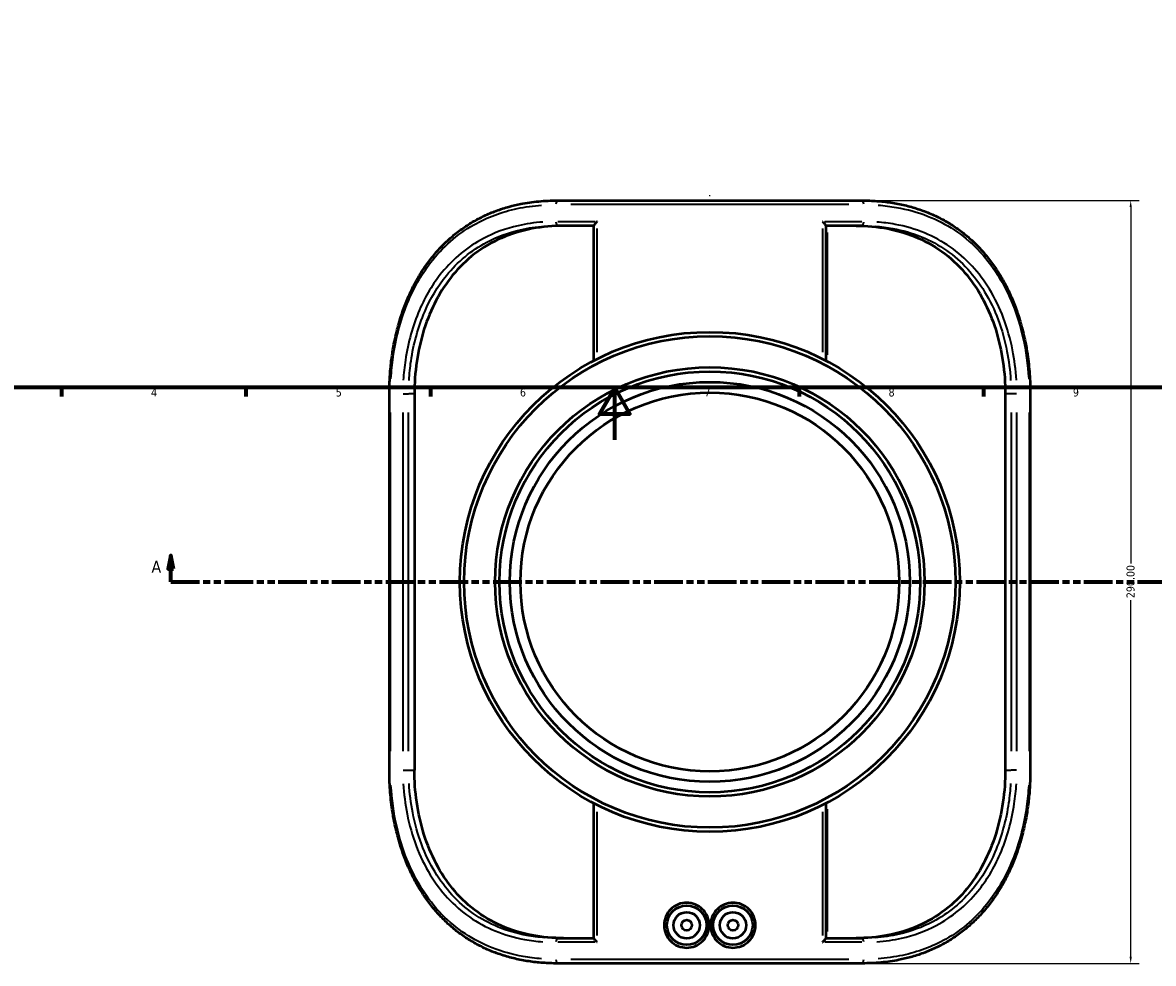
# Model space of a CAD drawing. Header units: millimetres. Extents: x -655 to 1046, y -498 to 815.
# Tile 4 of 8: x 195 to 625, y -199 to 159. Entities that reach past the tile are written whole.
import ezdxf

# ---------------------------------------------------------------- set-up
doc = ezdxf.new("R2010")
doc.units = ezdxf.units.MM
doc.linetypes.add('DOUBLE_DASH_CHAIN', pattern=[1.2403, 0.6614, -0.0827, 0.1654, -0.0827, 0.1654, -0.0827])
for name, color, linetype, lineweight in [('Border (ANSI)', 7, 'Continuous', 70), ('Dimension (ANSI)', 7, 'Continuous', 25), ('Section Line (ANSI)', 7, 'DOUBLE_DASH_CHAIN', 70), ('Visible (ANSI)', 7, 'Continuous', 50), ('Visible Narrow (ANSI)', 7, 'Continuous', 35)]:
    doc.layers.add(name, color=color, linetype=linetype, lineweight=lineweight)
doc.styles.add('Label Text (ANSI)', font='tahoma.ttf')
doc.styles.add('Note Text (ANSI)', font='tahoma.ttf')
doc.dimstyles.new('Default - mm (ANSI)', dxfattribs={"dimtxt": 3.048, "dimasz": 2.5, "dimexe": 3.175, "dimexo": 1.6002, "dimgap": 0.8, "dimtad": 0, "dimtoh": 1, "dimrnd": 1e-08, "dimzin": 4, "dimdsep": 46, "dimtxsty": 'Note Text (ANSI)', "dimcen": 0.09, "dimdle": 10, "dimclrd": 256, "dimclre": 256, "dimclrt": 256, "dimadec": 1, "dimazin": 1, "dimtfac": 1, "dimtofl": 0, "dimtmove": 0, "dimatfit": 3, "dimfxl": 1, "dimtolj": 1, "dimtzin": 4, "dimlwd": -1, "dimlwe": -1, "dimarcsym": 0})

# ---------------------------------------------------------------- blocks, each defined once
blk = doc.blocks.new('Borders Default Border')
at = {"layer": 'Border (ANSI)'}
for p, q in [((210.25, 20), (210.25, 16.55)), ((280.33, 20), (280.33, 16.55)), ((350.42, 20), (350.42, 16.55)), ((490.58, 20), (490.58, 16.55)), ((560.67, 20), (560.67, 16.55))]:
    blk.add_line(p, q, dxfattribs=at)
at = {"layer": 'Border (ANSI)', "flags": 128}
for points in [[(20, 20), (20, 574), (821, 574), (821, 20), (20, 20)], [(420.5, 0), (420.5, 20), (414.73, 10), (426.27, 10), (420.5, 20)]]:
    blk.add_lwpolyline(points, dxfattribs=at)
at = {"layer": 'Border (ANSI)', "char_height": 3.05, "attachment_point": 7, "style": 'Note Text (ANSI)'}
for s, insert in [('4', (244.23, 16.55)), ('5', (314.48, 16.49)), ('6', (384.49, 16.49)), ('7', (454.6, 16.55)), ('8', (524.63, 16.48)), ('9', (594.7, 16.49))]:
    blk.add_mtext(s, dxfattribs=dict(at, insert=insert))
blk = doc.blocks.new('*D6')
at = {"layer": 'Defpoints', "color": 0, "transparency": 16777216}
for p in [(472.58, 249.64), (440.76, -63.76)]:
    blk.add_point(p, dxfattribs=at)
at = {"layer": 'Dimension (ANSI)', "transparency": 16777216}
for p, q in [((485.73, 379.23), (472.83, 252.13)), ((488.95, 379.23), (485.73, 379.23)), ((456.58, 92.94), (456.76, 92.94)), ((456.67, 92.85), (456.67, 93.03))]:
    blk.add_line(p, q, dxfattribs=at)
blk.add_arc((456.67, 92.94), 157.51, 72.8747, 85.3588, dxfattribs=at)
blk.add_solid([(472.41, 252.17), (473.24, 252.09), (472.58, 249.64)], dxfattribs=at)
at = {"layer": 'Dimension (ANSI)', "transparency": 16777216, "insert": (489.75, 380.87), "char_height": 3.048, "attachment_point": 1, "style": 'Note Text (ANSI)'}
blk.add_mtext('\\A1;∅315.00', dxfattribs=at)
blk = doc.blocks.new('2dTransSection0')
at = {"layer": 'Section Line (ANSI)', "linetype": 'Continuous'}
for p, q in [((251.77, -43.96), (250.77, -48.96)), ((251.77, -48.96), (251.77, -43.96)), ((252.77, -48.96), (251.77, -43.96)), ((250.77, -48.96), (252.77, -48.96)), ((251.77, -53.96), (251.77, -48.96)), ((251.77, -53.96), (262.59, -53.96))]:
    blk.add_line(p, q, dxfattribs=at)
at = {"layer": 'Section Line (ANSI)', "linetype": 'DOUBLE_DASH_CHAIN', "ltscale": 16.463058}
blk.add_line((251.77, -53.96), (691.39, -53.96), dxfattribs=at)
at = {"layer": 'Section Line (ANSI)', "linetype": 'Continuous', "flags": 128}
blk.add_lwpolyline([(252.77, -48.96), (251.77, -43.96), (250.77, -48.96), (252.77, -48.96)], dxfattribs=at)
at = {"layer": 'Section Line (ANSI)'}
blk.add_solid([(252.77, -48.96), (251.77, -43.96), (250.77, -48.96), (252.77, -48.96)], dxfattribs=at)
at = {"layer": 'Section Line (ANSI)', "insert": (244.41, -50.46), "char_height": 4.57, "attachment_point": 7, "style": 'Label Text (ANSI)'}
blk.add_mtext('A', dxfattribs=at)
blk = doc.blocks.new('*D10')
at = {"layer": 'Defpoints', "color": 0, "transparency": 16777216}
for p in [(514.64, 91.04), (514.64, -198.96), (616.67, -198.96)]:
    blk.add_point(p, dxfattribs=at)
at = {"layer": 'Dimension (ANSI)', "transparency": 16777216}
for p, q in [((516.24, 91.04), (619.85, 91.04)), ((616.67, 88.54), (616.67, -47)), ((616.67, -196.46), (616.67, -60.92)), ((516.24, -198.96), (619.85, -198.96))]:
    blk.add_line(p, q, dxfattribs=at)
for points in [[(616.26, 88.54), (617.09, 88.54), (616.67, 91.04)], [(616.26, -196.46), (617.09, -196.46), (616.67, -198.96)]]:
    blk.add_solid(points, dxfattribs=at)
at = {"layer": 'Dimension (ANSI)', "transparency": 16777216, "insert": (615.08, -60.12), "char_height": 3.048, "attachment_point": 1, "rotation": 90, "style": 'Note Text (ANSI)'}
blk.add_mtext('\\A1;290.00', dxfattribs=at)

msp = doc.modelspace()

# ---------------------------------------------------------------- linework, layer by layer
at = {"layer": 'Visible (ANSI)'}
for p, q in [((398.706, 91.039), (514.639, 91.039)), ((412.595, 81.439), (398.706, 81.439)), ((412.595, 30.195), (412.595, 81.491)), ((500.749, 81.491), (500.749, 30.195)), ((514.639, 81.439), (500.749, 81.439)), ((334.83, -125.461), (334.83, 17.539)), ((344.359, 17.539), (344.359, -125.461)), ((568.985, 17.539), (568.985, -125.461)), ((578.515, 17.539), (578.515, -125.461)), ((412.595, -189.413), (412.595, -138.117)), ((500.749, -138.117), (500.749, -189.413)), ((398.706, -189.361), (412.595, -189.361)), ((500.749, -189.361), (514.639, -189.361)), ((514.639, -198.961), (398.706, -198.961))]:
    msp.add_line(p, q, dxfattribs=at)
for centre, radius in [((456.672, -53.961), 95), ((456.672, -53.961), 93.4), ((456.672, -53.961), 81.6), ((456.672, -53.961), 80), ((456.672, -53.961), 76), ((456.672, -53.961), 72), ((447.872, -184.461), 7.5), ((447.872, -184.461), 5), ((465.472, -184.461), 7.5), ((465.472, -184.461), 5), ((447.872, -184.461), 2), ((465.472, -184.461), 2)]:
    msp.add_circle(centre, radius, dxfattribs=at)
for points, knots in [([(334.83, 17.539), (334.83, 19.491), (334.885, 21.443), (335.107, 25.336), (335.273, 27.276), (335.716, 31.133), (335.994, 33.049), (336.661, 36.846), (337.05, 38.726), (337.941, 42.44), (338.443, 44.272), (339.561, 47.879), (340.177, 49.652), (341.519, 53.121), (342.246, 54.816), (343.806, 58.112), (344.64, 59.715), (346.411, 62.816), (347.347, 64.315), (349.319, 67.198), (350.353, 68.584), (352.515, 71.235), (353.642, 72.501), (355.982, 74.91), (357.196, 76.053), (359.707, 78.214), (361.003, 79.232), (363.677, 81.144), (365.055, 82.037), (367.89, 83.7), (369.347, 84.47), (372.343, 85.884), (373.881, 86.529), (377.04, 87.695), (378.661, 88.215), (381.777, 89.071), (383.266, 89.421), (387.033, 90.167), (389.332, 90.497), (393.984, 90.933), (396.337, 91.039), (398.706, 91.039)], [0, 0, 0, 0, 0.576728, 0.576728, 1.1534559, 1.1534559, 1.7301839, 1.7301839, 2.3069118, 2.3069118, 2.8836398, 2.8836398, 3.4603677, 3.4603677, 4.0342367, 4.0342367, 4.6040432, 4.6040432, 5.1687433, 5.1687433, 5.7276561, 5.7276561, 6.280659, 6.280659, 6.8283735, 6.8283735, 7.3722348, 7.3722348, 7.9143642, 7.9143642, 8.4573972, 8.4573972, 9.0043435, 9.0043435, 9.558547, 9.558547, 10.05255, 10.05255, 10.7935546, 10.7935546, 11.5345591, 11.5345591, 11.5345591, 11.5345591]), ([(514.639, 91.039), (516.482, 91.039), (518.316, 90.975), (521.954, 90.713), (523.758, 90.514), (527.327, 89.978), (529.091, 89.64), (532.549, 88.825), (534.244, 88.349), (537.534, 87.267), (539.131, 86.663), (542.23, 85.331), (543.734, 84.604), (546.651, 83.027), (548.064, 82.178), (550.804, 80.36), (552.13, 79.392), (554.696, 77.335), (555.935, 76.246), (558.326, 73.952), (559.477, 72.745), (561.691, 70.215), (562.753, 68.891), (564.783, 66.13), (565.75, 64.693), (567.589, 61.712), (568.459, 60.167), (570.097, 56.98), (570.864, 55.337), (572.294, 51.964), (572.955, 50.234), (574.168, 46.7), (574.72, 44.896), (575.712, 41.231), (576.151, 39.371), (576.866, 35.868), (577.155, 34.231), (577.774, 30.11), (578.052, 27.611), (578.422, 22.588), (578.515, 20.063), (578.515, 17.539)], [0, 0, 0, 0, 0.5767243, 0.5767243, 1.1534485, 1.1534485, 1.7301728, 1.7301728, 2.3010217, 2.3010217, 2.8592474, 2.8592474, 3.4087032, 3.4087032, 3.9528607, 3.9528607, 4.494948, 4.494948, 5.0378333, 5.0378333, 5.5838516, 5.5838516, 6.1346292, 6.1346292, 6.6910533, 6.6910533, 7.2533271, 7.2533271, 7.8210368, 7.8210368, 8.3932902, 8.3932902, 8.9689062, 8.9689062, 9.5456304, 9.5456304, 10.0428442, 10.0428442, 10.7886648, 10.7886648, 11.5344854, 11.5344854, 11.5344854, 11.5344854]), ([(413.777, 83.014), (413.775, 83.012), (413.773, 83.01), (413.611, 82.843), (413.456, 82.677), (413.177, 82.362), (413.05, 82.212), (412.83, 81.931), (412.736, 81.799), (412.628, 81.611), (412.599, 81.544), (412.595, 81.496), (412.595, 81.493), (412.595, 81.491)], [-0.00079508, -0.00079508, -0.00079508, -0.00079508, 0, 0, 0.07031363, 0.07031363, 0.13731317, 0.13731317, 0.20562838, 0.20562838, 0.25681303, 0.25681303, 0.26030032, 0.26030032, 0.26030032, 0.26030032]), ([(499.568, 83.014), (499.569, 83.012), (499.571, 83.01), (499.734, 82.843), (499.889, 82.677), (500.168, 82.362), (500.294, 82.212), (500.514, 81.931), (500.608, 81.799), (500.717, 81.611), (500.745, 81.544), (500.749, 81.496), (500.749, 81.493), (500.749, 81.491)], [-0.70979919, -0.70979919, -0.70979919, -0.70979919, -0.70882657, -0.70882657, -0.62281159, -0.62281159, -0.54085074, -0.54085074, -0.45728044, -0.45728044, -0.39466603, -0.39466603, -0.39040001, -0.39040001, -0.39040001, -0.39040001]), ([(401.084, 81.439), (397.104, 81.439), (393.033, 81.096), (385.064, 79.568), (381.166, 78.383), (373.83, 75.164), (370.384, 73.126), (364.137, 68.333), (361.335, 65.577), (356.595, 59.786), (354.476, 56.596), (350.801, 49.643), (349.243, 45.88), (346.767, 38.026), (345.846, 33.929), (344.642, 25.689), (344.359, 21.546), (344.359, 17.539)], [32.2330618, 32.2330618, 32.2330618, 32.2330618, 33.4994637, 33.4994637, 34.7658655, 34.7658655, 36.0322673, 36.0322673, 37.2986691, 37.2986691, 38.5006856, 38.5006856, 39.702702, 39.702702, 40.9047184, 40.9047184, 42.1067348, 42.1067348, 42.1067348, 42.1067348]), ([(512.26, 81.439), (516.241, 81.439), (520.312, 81.096), (528.281, 79.568), (532.179, 78.383), (539.514, 75.164), (542.961, 73.126), (549.208, 68.333), (552.01, 65.577), (556.75, 59.786), (558.868, 56.596), (562.544, 49.643), (564.101, 45.88), (566.577, 38.026), (567.498, 33.929), (568.702, 25.689), (568.985, 21.546), (568.985, 17.539)], [32.2330618, 32.2330618, 32.2330618, 32.2330618, 33.4994637, 33.4994637, 34.7658655, 34.7658655, 36.0322673, 36.0322673, 37.2986691, 37.2986691, 38.5006856, 38.5006856, 39.702702, 39.702702, 40.9047184, 40.9047184, 42.1067348, 42.1067348, 42.1067348, 42.1067348]), ([(398.706, -198.961), (396.862, -198.961), (395.028, -198.897), (391.39, -198.635), (389.586, -198.437), (386.018, -197.901), (384.254, -197.563), (380.795, -196.747), (379.101, -196.271), (375.81, -195.189), (374.214, -194.586), (371.114, -193.253), (369.611, -192.526), (366.694, -190.949), (365.28, -190.101), (362.54, -188.283), (361.214, -187.314), (358.649, -185.257), (357.409, -184.169), (355.018, -181.874), (353.867, -180.667), (351.653, -178.137), (350.592, -176.813), (348.562, -174.053), (347.594, -172.615), (345.755, -169.634), (344.886, -168.089), (343.247, -164.902), (342.48, -163.259), (341.051, -159.887), (340.39, -158.157), (339.176, -154.622), (338.625, -152.818), (337.633, -149.154), (337.193, -147.293), (336.479, -143.79), (336.19, -142.153), (335.571, -138.032), (335.293, -135.534), (334.922, -130.51), (334.83, -127.986), (334.83, -125.461)], [0, 0, 0, 0, 0.5767243, 0.5767243, 1.1534485, 1.1534485, 1.7301728, 1.7301728, 2.3010217, 2.3010217, 2.8592474, 2.8592474, 3.4087032, 3.4087032, 3.9528607, 3.9528607, 4.494948, 4.494948, 5.0378333, 5.0378333, 5.5838516, 5.5838516, 6.1346292, 6.1346292, 6.6910533, 6.6910533, 7.2533271, 7.2533271, 7.8210368, 7.8210368, 8.3932902, 8.3932902, 8.9689062, 8.9689062, 9.5456304, 9.5456304, 10.0428442, 10.0428442, 10.7886648, 10.7886648, 11.5344854, 11.5344854, 11.5344854, 11.5344854]), ([(401.084, -189.361), (397.104, -189.361), (393.033, -189.018), (385.064, -187.491), (381.166, -186.306), (373.83, -183.087), (370.384, -181.049), (364.137, -176.255), (361.335, -173.499), (356.595, -167.708), (354.476, -164.518), (350.801, -157.565), (349.243, -153.802), (346.767, -145.948), (345.846, -141.851), (344.642, -133.611), (344.359, -129.468), (344.359, -125.461)], [11.1883025, 11.1883025, 11.1883025, 11.1883025, 12.4547043, 12.4547043, 13.7211061, 13.7211061, 14.987508, 14.987508, 16.2539098, 16.2539098, 17.4559262, 17.4559262, 18.6579426, 18.6579426, 19.8599591, 19.8599591, 21.0619755, 21.0619755, 21.0619755, 21.0619755]), ([(568.985, -125.461), (568.985, -129.468), (568.702, -133.611), (567.498, -141.851), (566.577, -145.948), (564.101, -153.802), (562.544, -157.565), (558.868, -164.518), (556.75, -167.708), (552.01, -173.499), (549.208, -176.255), (542.961, -181.049), (539.514, -183.087), (532.179, -186.306), (528.281, -187.491), (520.312, -189.018), (516.241, -189.361), (512.26, -189.361)], [21.0447593, 21.0447593, 21.0447593, 21.0447593, 22.2467758, 22.2467758, 23.4487922, 23.4487922, 24.6508086, 24.6508086, 25.8528251, 25.8528251, 27.1192269, 27.1192269, 28.3856287, 28.3856287, 29.6520305, 29.6520305, 30.9184323, 30.9184323, 30.9184323, 30.9184323]), ([(578.515, -125.461), (578.515, -127.413), (578.459, -129.366), (578.238, -133.258), (578.072, -135.198), (577.628, -139.055), (577.351, -140.971), (576.684, -144.768), (576.294, -146.649), (575.403, -150.362), (574.901, -152.195), (573.783, -155.801), (573.168, -157.575), (571.825, -161.043), (571.099, -162.738), (569.538, -166.035), (568.705, -167.638), (566.934, -170.738), (565.997, -172.237), (564.025, -175.121), (562.991, -176.506), (560.829, -179.157), (559.703, -180.424), (557.362, -182.832), (556.149, -183.975), (553.638, -186.136), (552.341, -187.155), (549.667, -189.066), (548.29, -189.96), (545.455, -191.623), (543.997, -192.392), (541.002, -193.807), (539.463, -194.452), (536.305, -195.618), (534.683, -196.137), (531.567, -196.993), (530.078, -197.344), (526.311, -198.09), (524.012, -198.42), (519.36, -198.856), (517.008, -198.961), (514.639, -198.961)], [0, 0, 0, 0, 0.576728, 0.576728, 1.1534559, 1.1534559, 1.7301839, 1.7301839, 2.3069118, 2.3069118, 2.8836398, 2.8836398, 3.4603677, 3.4603677, 4.0342367, 4.0342367, 4.6040432, 4.6040432, 5.1687433, 5.1687433, 5.7276561, 5.7276561, 6.280659, 6.280659, 6.8283735, 6.8283735, 7.3722348, 7.3722348, 7.9143642, 7.9143642, 8.4573972, 8.4573972, 9.0043435, 9.0043435, 9.558547, 9.558547, 10.05255, 10.05255, 10.7935546, 10.7935546, 11.5345591, 11.5345591, 11.5345591, 11.5345591]), ([(456.407, -184.461), (456.407, -185.532), (456.193, -186.675), (455.323, -188.777), (454.667, -189.736), (453.153, -191.255), (452.193, -191.915), (450.088, -192.793), (448.945, -193.011), (446.794, -193.02), (445.643, -192.81), (443.525, -191.944), (442.557, -191.289), (441.026, -189.771), (440.361, -188.808), (439.478, -186.693), (439.26, -185.542), (439.26, -183.379), (439.478, -182.227), (440.363, -180.11), (441.03, -179.146), (442.563, -177.63), (443.53, -176.975), (445.646, -176.112), (446.795, -175.902), (448.944, -175.912), (450.087, -176.13), (452.19, -177.007), (453.15, -177.665), (454.665, -179.183), (455.322, -180.143), (456.193, -182.247), (456.407, -183.39), (456.407, -184.461)], [0, 0, 0, 0, 0.3213013, 0.3213013, 0.6426027, 0.6426027, 0.9647239, 0.9647239, 1.2868452, 1.2868452, 1.6107543, 1.6107543, 1.9346633, 1.9346633, 2.2587783, 2.2587783, 2.5828933, 2.5828933, 2.907418, 2.907418, 3.2319426, 3.2319426, 3.5554424, 3.5554424, 3.8789422, 3.8789422, 4.2008763, 4.2008763, 4.5228105, 4.5228105, 4.844299, 4.844299, 5.1657875, 5.1657875, 5.1657875, 5.1657875]), ([(474.084, -184.461), (474.084, -185.542), (473.867, -186.693), (472.984, -188.808), (472.319, -189.771), (470.787, -191.289), (469.819, -191.944), (467.701, -192.81), (466.55, -193.02), (464.4, -193.011), (463.256, -192.793), (461.152, -191.915), (460.191, -191.255), (458.677, -189.736), (458.021, -188.777), (457.152, -186.675), (456.938, -185.532), (456.938, -183.39), (457.152, -182.247), (458.023, -180.143), (458.679, -179.183), (460.194, -177.665), (461.154, -177.007), (463.257, -176.13), (464.401, -175.912), (466.549, -175.902), (467.698, -176.112), (469.815, -176.975), (470.782, -177.63), (472.315, -179.146), (472.981, -180.11), (473.866, -182.227), (474.084, -183.379), (474.084, -184.461)], [0, 0, 0, 0, 0.324115, 0.324115, 0.64823, 0.64823, 0.972139, 0.972139, 1.2960481, 1.2960481, 1.6181694, 1.6181694, 1.9402907, 1.9402907, 2.261592, 2.261592, 2.5828933, 2.5828933, 2.9043818, 2.9043818, 3.2258704, 3.2258704, 3.5478045, 3.5478045, 3.8697386, 3.8697386, 4.1932384, 4.1932384, 4.5167382, 4.5167382, 4.8412628, 4.8412628, 5.1657875, 5.1657875, 5.1657875, 5.1657875]), ([(413.777, -190.936), (413.775, -190.934), (413.773, -190.932), (413.611, -190.765), (413.456, -190.599), (413.177, -190.285), (413.05, -190.135), (412.83, -189.854), (412.736, -189.722), (412.628, -189.533), (412.599, -189.466), (412.595, -189.419), (412.595, -189.416), (412.595, -189.413)], [-0.70979919, -0.70979919, -0.70979919, -0.70979919, -0.70882656, -0.70882656, -0.62281159, -0.62281159, -0.54085074, -0.54085074, -0.45728044, -0.45728044, -0.39466603, -0.39466603, -0.39040001, -0.39040001, -0.39040001, -0.39040001]), ([(499.568, -190.936), (499.569, -190.934), (499.571, -190.932), (499.734, -190.765), (499.889, -190.599), (500.168, -190.285), (500.294, -190.135), (500.514, -189.854), (500.608, -189.722), (500.717, -189.533), (500.745, -189.466), (500.749, -189.419), (500.749, -189.416), (500.749, -189.413)], [-0.00079508, -0.00079508, -0.00079508, -0.00079508, 0, 0, 0.07031363, 0.07031363, 0.13731317, 0.13731317, 0.20562838, 0.20562838, 0.25681303, 0.25681303, 0.26030032, 0.26030032, 0.26030032, 0.26030032])]:
    msp.add_open_spline(points, degree=3, knots=knots, dxfattribs=at)
at = {"layer": 'Visible Narrow (ANSI)'}
for p, q in [((509.528, 89.464), (403.816, 89.464)), ((398.938, 83.014), (412.986, 83.014)), ((500.358, 83.014), (514.406, 83.014)), ((413.777, 33.414), (413.777, 80.403)), ((499.568, 80.403), (499.568, 33.414)), ((501.426, 32.417), (501.426, 78.859)), ((334.831, 17.539), (335.248, 17.539)), ((340.074, 17.539), (342.068, 17.539)), ((344.249, 17.539), (342.267, 17.539)), ((571.077, 17.539), (569.095, 17.539)), ((573.27, 17.539), (571.276, 17.539)), ((578.513, 17.539), (578.096, 17.539)), ((335.291, -118.311), (335.291, 10.389)), ((339.983, 10.389), (339.983, -118.311)), ((342.157, -118.311), (342.157, 10.389)), ((571.187, 10.389), (571.187, -118.311)), ((573.361, -118.311), (573.361, 10.389)), ((578.053, 10.389), (578.053, -118.311)), ((334.831, -125.461), (335.248, -125.461)), ((340.074, -125.461), (342.068, -125.461)), ((342.267, -125.461), (344.249, -125.461)), ((569.095, -125.461), (571.077, -125.461)), ((573.27, -125.461), (571.276, -125.461)), ((578.513, -125.461), (578.096, -125.461)), ((413.777, -188.326), (413.777, -141.336)), ((499.568, -141.336), (499.568, -188.326)), ((501.426, -186.781), (501.426, -140.339)), ((412.986, -190.936), (398.938, -190.936)), ((514.406, -190.936), (500.358, -190.936)), ((403.816, -197.386), (509.528, -197.386))]:
    msp.add_line(p, q, dxfattribs=at)
for centre, major_axis, start_param, end_param in [((398.706, 89.464), (0, 1.575), 0.0785398, 1.4922565), ((514.639, 89.464), (0, 1.575), 4.7909288, 6.2046455), ((398.706, 83.014), (0, -1.575), 4.7909288, 6.2046455), ((514.639, 83.014), (0, -1.575), 0.0785398, 1.4922565), ((398.706, -190.936), (0, 1.575), 0.0785398, 1.4922565), ((514.639, -190.936), (0, 1.575), 4.7909288, 6.2046455), ((398.706, -197.386), (0, -1.575), 4.7909288, 6.2046455), ((514.639, -197.386), (0, -1.575), 0.0785398, 1.4922565)]:
    msp.add_ellipse(centre, major_axis=major_axis, ratio=0.3407781, start_param=start_param, end_param=end_param, dxfattribs=at)
for points, knots in [([(335.456, 23.3), (335.613, 26.032), (335.882, 28.752), (337.267, 38.523), (339.05, 45.391), (343.944, 57.458), (346.91, 62.753), (355.041, 73.316), (360.594, 78.2), (372.018, 84.675), (377.59, 86.736), (386.486, 88.621), (389.585, 89.047), (392.735, 89.272)], [0.576728, 0.576728, 0.576728, 0.576728, 1.3990798, 1.3990798, 3.5640638, 3.5640638, 5.5153626, 5.5153626, 7.9803324, 7.9803324, 9.9467378, 9.9467378, 10.9578311, 10.9578311, 10.9578311, 10.9578311]), ([(520.609, 89.273), (522.995, 89.102), (525.352, 88.816), (531.729, 87.695), (535.662, 86.607), (546.587, 82.306), (553.035, 78.034), (561.308, 69.565), (563.899, 66.249), (570.582, 55.627), (573.765, 47.517), (576.862, 33.829), (577.585, 28.588), (577.888, 23.3)], [0.5767243, 0.5767243, 0.5767243, 0.5767243, 1.3426599, 1.3426599, 2.6853199, 2.6853199, 5.2668372, 5.2668372, 6.6572722, 6.6572722, 9.3662092, 9.3662092, 10.9577611, 10.9577611, 10.9577611, 10.9577611]), ([(393.211, 82.839), (389.994, 82.609), (386.831, 82.151), (379.13, 80.391), (374.708, 78.782), (364.556, 73.428), (359.216, 69.024), (351.408, 59.456), (348.558, 54.685), (343.716, 43.544), (341.919, 37.042), (340.551, 27.838), (340.291, 25.321), (340.139, 22.792)], [-9.9921832, -9.9921832, -9.9921832, -9.9921832, -8.9607892, -8.9607892, -7.4094286, -7.4094286, -5.121237, -5.121237, -3.341071, -3.341071, -1.2870043, -1.2870043, -0.5259044, -0.5259044, -0.5259044, -0.5259044]), ([(573.205, 22.792), (572.975, 26.647), (572.49, 30.474), (570.1, 42.572), (567.17, 50.484), (561.042, 60.508), (558.829, 63.458), (551.305, 71.603), (545.163, 75.872), (534.73, 80.164), (530.976, 81.248), (524.815, 82.381), (522.488, 82.671), (520.133, 82.839)], [-9.9921251, -9.9921251, -9.9921251, -9.9921251, -8.831889, -8.831889, -6.2388295, -6.2388295, -5.0341823, -5.0341823, -2.5622076, -2.5622076, -1.2811038, -1.2811038, -0.5259013, -0.5259013, -0.5259013, -0.5259013]), ([(342.308, 22.666), (342.455, 25.134), (342.707, 27.59), (344.031, 36.573), (345.771, 42.918), (350.464, 53.792), (353.227, 58.448), (360.803, 67.786), (365.989, 72.084), (375.859, 77.308), (380.162, 78.88), (387.658, 80.596), (390.739, 81.044), (393.874, 81.268)], [0.5259044, 0.5259044, 0.5259044, 0.5259044, 1.2870043, 1.2870043, 3.341071, 3.341071, 5.121237, 5.121237, 7.4094286, 7.4094286, 8.9607892, 8.9607892, 9.9921832, 9.9921832, 9.9921832, 9.9921832]), ([(519.47, 81.269), (521.765, 81.105), (524.031, 80.821), (530.031, 79.716), (533.684, 78.657), (543.833, 74.469), (549.799, 70.303), (557.102, 62.353), (559.249, 59.475), (565.191, 49.692), (568.03, 41.969), (570.344, 30.163), (570.813, 26.428), (571.036, 22.666)], [0.5259013, 0.5259013, 0.5259013, 0.5259013, 1.2811038, 1.2811038, 2.5622076, 2.5622076, 5.0341823, 5.0341823, 6.2388295, 6.2388295, 8.831889, 8.831889, 9.9921251, 9.9921251, 9.9921251, 9.9921251]), ([(392.736, -197.195), (390.35, -197.025), (387.993, -196.739), (381.616, -195.618), (377.682, -194.53), (366.758, -190.229), (360.309, -185.957), (352.036, -177.487), (349.446, -174.171), (342.762, -163.549), (339.579, -155.439), (336.483, -141.751), (335.76, -136.51), (335.456, -131.222)], [0.5767243, 0.5767243, 0.5767243, 0.5767243, 1.3426599, 1.3426599, 2.6853199, 2.6853199, 5.2668372, 5.2668372, 6.6572722, 6.6572722, 9.3662092, 9.3662092, 10.9577611, 10.9577611, 10.9577611, 10.9577611]), ([(340.139, -130.715), (340.37, -134.569), (340.854, -138.397), (343.244, -150.494), (346.175, -158.406), (352.303, -168.431), (354.515, -171.381), (362.039, -179.526), (368.181, -183.794), (378.615, -188.086), (382.369, -189.171), (388.53, -190.303), (390.857, -190.594), (393.212, -190.762)], [-9.9921251, -9.9921251, -9.9921251, -9.9921251, -8.831889, -8.831889, -6.2388295, -6.2388295, -5.0341823, -5.0341823, -2.5622076, -2.5622076, -1.2811038, -1.2811038, -0.5259013, -0.5259013, -0.5259013, -0.5259013]), ([(393.874, -189.191), (391.58, -189.027), (389.313, -188.743), (383.314, -187.638), (379.66, -186.58), (369.512, -182.391), (363.545, -178.225), (356.242, -170.276), (354.095, -167.397), (348.153, -157.614), (345.315, -149.892), (343, -138.086), (342.531, -134.35), (342.308, -130.588)], [0.5259013, 0.5259013, 0.5259013, 0.5259013, 1.2811038, 1.2811038, 2.5622076, 2.5622076, 5.0341823, 5.0341823, 6.2388295, 6.2388295, 8.831889, 8.831889, 9.9921251, 9.9921251, 9.9921251, 9.9921251]), ([(571.036, -130.588), (570.89, -133.056), (570.638, -135.513), (569.313, -144.495), (567.573, -150.84), (562.88, -161.714), (560.118, -166.37), (552.541, -175.708), (547.355, -180.006), (537.485, -185.231), (533.183, -186.802), (525.686, -188.519), (522.605, -188.967), (519.47, -189.191)], [0.5259044, 0.5259044, 0.5259044, 0.5259044, 1.2870043, 1.2870043, 3.341071, 3.341071, 5.121237, 5.121237, 7.4094286, 7.4094286, 8.9607892, 8.9607892, 9.9921832, 9.9921832, 9.9921832, 9.9921832]), ([(520.133, -190.762), (523.35, -190.532), (526.514, -190.073), (534.214, -188.314), (538.637, -186.704), (548.789, -181.351), (554.129, -176.947), (561.937, -167.379), (564.786, -162.608), (569.628, -151.466), (571.425, -144.964), (572.794, -135.761), (573.054, -133.244), (573.205, -130.715)], [-9.9921832, -9.9921832, -9.9921832, -9.9921832, -8.9607892, -8.9607892, -7.4094286, -7.4094286, -5.121237, -5.121237, -3.341071, -3.341071, -1.2870043, -1.2870043, -0.5259044, -0.5259044, -0.5259044, -0.5259044]), ([(577.888, -131.222), (577.731, -133.955), (577.462, -136.675), (576.077, -146.446), (574.294, -153.314), (569.4, -165.38), (566.434, -170.675), (558.303, -181.239), (552.75, -186.122), (541.326, -192.597), (535.754, -194.658), (526.859, -196.543), (523.759, -196.97), (520.609, -197.195)], [0.576728, 0.576728, 0.576728, 0.576728, 1.3990798, 1.3990798, 3.5640638, 3.5640638, 5.5153625, 5.5153625, 7.9803316, 7.9803316, 9.9467376, 9.9467376, 10.9578311, 10.9578311, 10.9578311, 10.9578311])]:
    msp.add_open_spline(points, degree=3, knots=knots, dxfattribs=at)

# ---------------------------------------------------------------- block references
msp.add_blockref('Borders Default Border', (0, 0))
at = {"layer": 'Section Line (ANSI)'}
msp.add_blockref('2dTransSection0', (0, 0), dxfattribs=at)

# ---------------------------------------------------------------- dimensions: what is measured, and where the dimension line sits
at = {"layer": 'Dimension (ANSI)'}
dim = msp.add_diameter_dim_2p(p1=(440.763, -63.759), p2=(472.576, 249.641), dimstyle='Default - mm (ANSI)', override={"dimtih": 1, "dimdec": 2, "dimlfac": 0.999967, "dimtp": 0, "dimtm": 0, "dimtdec": 2}, dxfattribs=at)
dim.commit()
dim.dimension.update_dxf_attribs({"geometry": '*D6', "text_midpoint": (497.591, 379.232), "dimtype": 163})
dim = msp.add_linear_dim(base=(616.672, -198.961), p1=(514.639, 91.039), p2=(514.639, -198.961), angle=90, dimstyle='Default - mm (ANSI)', override={"dimtoh": 0, "dimdec": 2, "dimtp": 0, "dimtm": 0, "dimtdec": 2, "dimatfit": 1}, dxfattribs=at)
dim.commit()
dim.dimension.update_dxf_attribs({"geometry": '*D10', "text_midpoint": (616.672, -53.961), "dimtype": 160})

doc.saveas('drawing.dxf')
